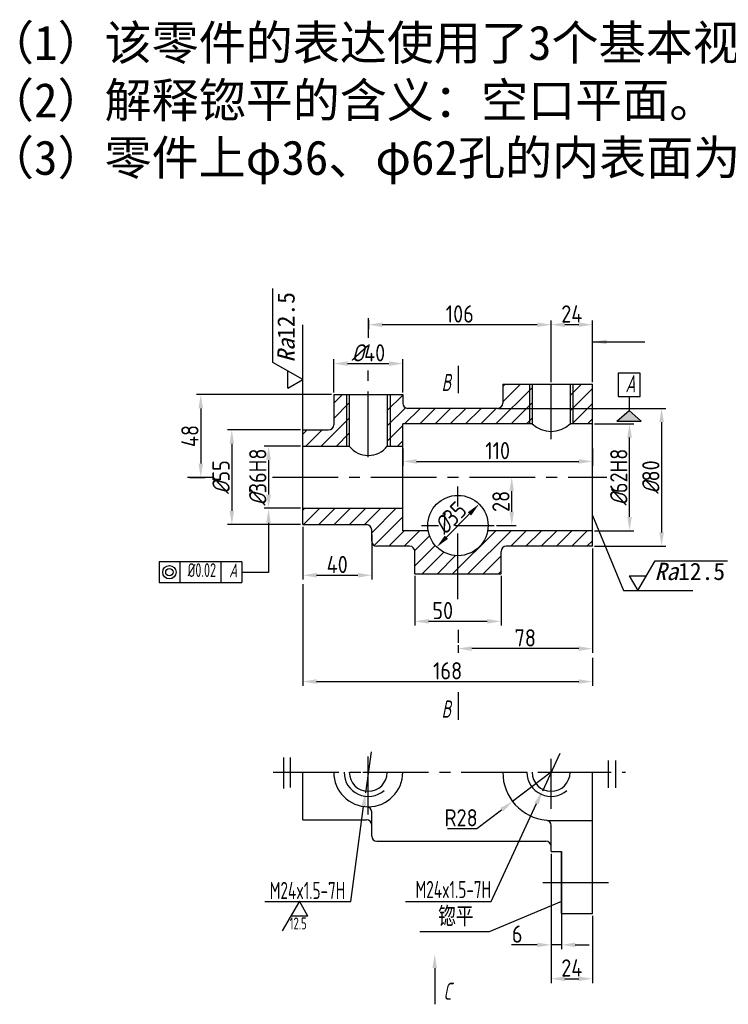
# Model space of a CAD drawing. Header units: millimetres. Extents: x 3862 to 4454, y 930 to 1241.
# Tile 1 of 3: x 3862 to 4067, y 955 to 1241. Entities that reach past the tile are written whole.
import ezdxf

# ---------------------------------------------------------------- set-up
doc = ezdxf.new("R2010")
doc.units = ezdxf.units.MM
doc.linetypes.add('CENTER2', pattern=[28.575, 19.05, -3.175, 3.175, -3.175])
for name, color, linetype in [('ST剖面线', 7, 'Continuous'), ('ST尺寸', 7, 'Continuous'), ('ST点画线', 7, 'CENTER2'), ('ST细实线', 7, 'Continuous')]:
    doc.layers.add(name, color=color, linetype=linetype)
doc.layers.add('ST粗实线', color=7, linetype='Continuous', lineweight=30)
doc.layers.add('实体层', color=7, linetype='Continuous', lineweight=30, plot=False)
doc.styles.add('HZDX', font='gbenor.shx', dxfattribs={"width": 0.75})
doc.styles.get("Standard").update_dxf_attribs({"font": 'gbenor.shx'})
doc.dimstyles.new('ISO-25', dxfattribs={"dimtxt": 5, "dimasz": 2, "dimexe": 1.25, "dimexo": 0.625, "dimtad": 1, "dimtoh": 1, "dimdsep": 46, "dimtxsty": 'Standard', "dimcen": 2.5, "dimadec": 0, "dimazin": 0, "dimtfac": 1, "dimtmove": 0, "dimatfit": 3, "dimfxl": 1, "dimarcsym": 0})
pattern_1 = [(45, (3859.1313, 925.4), (-2.20971, 2.20971), [])]

# ---------------------------------------------------------------- blocks, each defined once
blk = doc.blocks.new('*D3')
at = {"layer": 'Defpoints', "color": 0, "transparency": 16777216}
for p in [(4028.13, 1123.87), (4038.87, 1123.87), (4028.13, 1092.87)]:
    blk.add_point(p, dxfattribs=at)
at = {"layer": 'ST尺寸', "color": 0, "lineweight": -2, "transparency": 16777216}
for p, q in [((4028.75, 1123.87), (4040.12, 1123.87)), ((4038.87, 1096.87), (4038.87, 1119.87)), ((4028.75, 1092.87), (4040.12, 1092.87))]:
    blk.add_line(p, q, dxfattribs=at)
at = {"layer": 'ST尺寸', "color": 0, "transparency": 16777216}
for points in [[(4038.2, 1119.87), (4039.54, 1119.87), (4038.87, 1123.87)], [(4038.2, 1096.87), (4039.54, 1096.87), (4038.87, 1092.87)]]:
    blk.add_solid(points, dxfattribs=at)
at = {"layer": 'ST尺寸', "color": 0, "transparency": 16777216, "insert": (4035.75, 1108.37), "char_height": 5, "attachment_point": 5, "rotation": 90}
blk.add_mtext('{\\Fgbeitc|c0;%%C}62H8', dxfattribs=at)
blk = doc.blocks.new('*D4')
at = {"layer": 'Defpoints', "color": 0, "transparency": 16777216}
for p in [(4000.23, 1128.37), (4028.13, 1088.37), (4048.16, 1088.37)]:
    blk.add_point(p, dxfattribs=at)
at = {"layer": 'ST尺寸', "color": 0, "lineweight": -2, "transparency": 16777216}
for p, q in [((4000.86, 1128.37), (4049.41, 1128.37)), ((4048.16, 1124.37), (4048.16, 1092.37)), ((4028.75, 1088.37), (4049.41, 1088.37))]:
    blk.add_line(p, q, dxfattribs=at)
at = {"layer": 'ST尺寸', "color": 0, "transparency": 16777216}
for points in [[(4047.49, 1124.37), (4048.83, 1124.37), (4048.16, 1128.37)], [(4047.49, 1092.37), (4048.83, 1092.37), (4048.16, 1088.37)]]:
    blk.add_solid(points, dxfattribs=at)
at = {"layer": 'ST尺寸', "color": 0, "transparency": 16777216, "insert": (4045.04, 1108.37), "char_height": 5, "attachment_point": 5, "rotation": 90}
blk.add_mtext('{\\Fgbeitc|c0;%%C}80', dxfattribs=at)
blk = doc.blocks.new('*D5')
at = {"layer": 'Defpoints', "color": 0, "transparency": 16777216}
for p in [(3976.63, 1080.37), (4001.63, 1080.37), (4001.63, 1066.57)]:
    blk.add_point(p, dxfattribs=at)
at = {"layer": 'ST尺寸', "color": 0, "lineweight": -2, "transparency": 16777216}
for p, q in [((3976.63, 1079.75), (3976.63, 1065.32)), ((4001.63, 1079.75), (4001.63, 1065.32)), ((3980.63, 1066.57), (3997.63, 1066.57))]:
    blk.add_line(p, q, dxfattribs=at)
at = {"layer": 'ST尺寸', "color": 0, "transparency": 16777216}
for points in [[(3980.63, 1067.24), (3980.63, 1065.91), (3976.63, 1066.57)], [(3997.63, 1067.24), (3997.63, 1065.91), (4001.63, 1066.57)]]:
    blk.add_solid(points, dxfattribs=at)
at = {"layer": 'ST尺寸', "color": 0, "transparency": 16777216, "insert": (3984.72, 1069.7), "char_height": 5, "attachment_point": 5}
blk.add_mtext('50', dxfattribs=at)
blk = doc.blocks.new('*D6')
at = {"layer": 'Defpoints', "color": 0, "transparency": 16777216}
for p in [(4028.13, 1088.37), (3989.14, 1060.29), (3989.14, 1058.65)]:
    blk.add_point(p, dxfattribs=at)
at = {"layer": 'ST尺寸', "color": 0, "lineweight": -2, "transparency": 16777216}
for p, q in [((4028.13, 1087.75), (4028.13, 1057.4)), ((3989.14, 1059.66), (3989.14, 1057.4)), ((4024.13, 1058.65), (3993.14, 1058.65))]:
    blk.add_line(p, q, dxfattribs=at)
at = {"layer": 'ST尺寸', "color": 0, "transparency": 16777216}
for points in [[(3993.14, 1059.31), (3993.14, 1057.98), (3989.14, 1058.65)], [(4024.13, 1059.31), (4024.13, 1057.98), (4028.13, 1058.65)]]:
    blk.add_solid(points, dxfattribs=at)
at = {"layer": 'ST尺寸', "color": 0, "transparency": 16777216, "insert": (4008.64, 1061.77), "char_height": 5, "attachment_point": 5}
blk.add_mtext('78', dxfattribs=at)
blk = doc.blocks.new('*D7')
at = {"layer": 'Defpoints', "color": 0, "transparency": 16777216}
for p in [(3944.13, 1094.62), (3964.13, 1092.27), (3964.13, 1079.94)]:
    blk.add_point(p, dxfattribs=at)
at = {"layer": 'ST尺寸', "color": 0, "lineweight": -2, "transparency": 16777216}
for p, q in [((3944.13, 1094), (3944.13, 1078.69)), ((3964.13, 1091.64), (3964.13, 1078.69)), ((3948.13, 1079.94), (3960.13, 1079.94))]:
    blk.add_line(p, q, dxfattribs=at)
at = {"layer": 'ST尺寸', "color": 0, "transparency": 16777216}
for points in [[(3948.13, 1080.61), (3948.13, 1079.27), (3944.13, 1079.94)], [(3960.13, 1080.61), (3960.13, 1079.27), (3964.13, 1079.94)]]:
    blk.add_solid(points, dxfattribs=at)
at = {"layer": 'ST尺寸', "color": 0, "transparency": 16777216, "insert": (3954.13, 1083.06), "char_height": 5, "attachment_point": 5}
blk.add_mtext('40', dxfattribs=at)
blk = doc.blocks.new('*D8')
at = {"layer": 'Defpoints', "color": 0, "transparency": 16777216}
for p in [(3944.13, 1077.94), (4028.13, 1056.65), (4028.13, 1049.09)]:
    blk.add_point(p, dxfattribs=at)
at = {"layer": 'ST尺寸', "color": 0, "lineweight": -2, "transparency": 16777216}
for p, q in [((3944.13, 1077.31), (3944.13, 1047.84)), ((4028.13, 1056.02), (4028.13, 1047.84)), ((3948.13, 1049.09), (4024.13, 1049.09))]:
    blk.add_line(p, q, dxfattribs=at)
at = {"layer": 'ST尺寸', "color": 0, "transparency": 16777216}
for points in [[(3948.13, 1049.76), (3948.13, 1048.43), (3944.13, 1049.09)], [(4024.13, 1049.76), (4024.13, 1048.43), (4028.13, 1049.09)]]:
    blk.add_solid(points, dxfattribs=at)
at = {"layer": 'ST尺寸', "color": 0, "transparency": 16777216, "insert": (3986.13, 1052.22), "char_height": 5, "attachment_point": 5}
blk.add_mtext('168', dxfattribs=at)
blk = doc.blocks.new('*D9')
at = {"layer": 'Defpoints', "color": 0, "transparency": 16777216}
for p in [(3999.65, 1108.37), (4004.72, 1108.37), (3999.65, 1094.37)]:
    blk.add_point(p, dxfattribs=at)
at = {"layer": 'ST尺寸', "color": 0, "lineweight": -2, "transparency": 16777216}
for p, q in [((4000.28, 1108.37), (4005.97, 1108.37)), ((4004.72, 1098.37), (4004.72, 1104.37)), ((4000.28, 1094.37), (4005.97, 1094.37))]:
    blk.add_line(p, q, dxfattribs=at)
at = {"layer": 'ST尺寸', "color": 0, "transparency": 16777216}
for points in [[(4004.05, 1104.37), (4005.38, 1104.37), (4004.72, 1108.37)], [(4004.05, 1098.37), (4005.38, 1098.37), (4004.72, 1094.37)]]:
    blk.add_solid(points, dxfattribs=at)
at = {"layer": 'ST尺寸', "color": 0, "transparency": 16777216, "insert": (4001.59, 1101.37), "char_height": 5, "attachment_point": 5, "rotation": 90}
blk.add_mtext('28', dxfattribs=at)
blk = doc.blocks.new('*D10')
at = {"layer": 'Defpoints', "color": 0, "transparency": 16777216}
for p in [(3973.13, 1117.37), (4028.13, 1117.37), (4028.13, 1112.97)]:
    blk.add_point(p, dxfattribs=at)
at = {"layer": 'ST尺寸', "color": 0, "lineweight": -2, "transparency": 16777216}
for p, q in [((3973.13, 1116.75), (3973.13, 1111.72)), ((4028.13, 1116.75), (4028.13, 1111.72)), ((3977.13, 1112.97), (4024.13, 1112.97))]:
    blk.add_line(p, q, dxfattribs=at)
at = {"layer": 'ST尺寸', "color": 0, "transparency": 16777216}
for points in [[(3977.13, 1113.63), (3977.13, 1112.3), (3973.13, 1112.97)], [(4024.13, 1113.63), (4024.13, 1112.3), (4028.13, 1112.97)]]:
    blk.add_solid(points, dxfattribs=at)
at = {"layer": 'ST尺寸', "color": 0, "transparency": 16777216, "insert": (4000.63, 1116.09), "char_height": 5, "attachment_point": 5}
blk.add_mtext('110', dxfattribs=at)
blk = doc.blocks.new('*D11')
at = {"layer": 'Defpoints', "color": 0, "transparency": 16777216}
for p in [(3944.13, 1117.37), (3934.23, 1099.37), (3944.13, 1099.37)]:
    blk.add_point(p, dxfattribs=at)
at = {"layer": 'ST尺寸', "color": 0, "lineweight": -2, "transparency": 16777216}
for p, q in [((3943.5, 1117.37), (3932.98, 1117.37)), ((3934.23, 1113.37), (3934.23, 1103.37)), ((3943.5, 1099.37), (3932.98, 1099.37))]:
    blk.add_line(p, q, dxfattribs=at)
at = {"layer": 'ST尺寸', "color": 0, "transparency": 16777216}
for points in [[(3933.56, 1113.37), (3934.9, 1113.37), (3934.23, 1117.37)], [(3933.56, 1103.37), (3934.9, 1103.37), (3934.23, 1099.37)]]:
    blk.add_solid(points, dxfattribs=at)
at = {"layer": 'ST尺寸', "color": 0, "transparency": 16777216, "insert": (3931.1, 1108.37), "char_height": 5, "attachment_point": 5, "rotation": 90}
blk.add_mtext('{\\Fgbeitc|c0;%%C}36H8', dxfattribs=at)
blk = doc.blocks.new('*D12')
at = {"layer": 'Defpoints', "color": 0, "transparency": 16777216}
for p in [(3944.13, 1122.12), (3923.57, 1094.62), (3944.13, 1094.62)]:
    blk.add_point(p, dxfattribs=at)
at = {"layer": 'ST尺寸', "color": 0, "lineweight": -2, "transparency": 16777216}
for p, q in [((3943.5, 1122.12), (3922.32, 1122.12)), ((3923.57, 1118.12), (3923.57, 1098.62)), ((3943.5, 1094.62), (3922.32, 1094.62))]:
    blk.add_line(p, q, dxfattribs=at)
at = {"layer": 'ST尺寸', "color": 0, "transparency": 16777216}
for points in [[(3922.91, 1118.12), (3924.24, 1118.12), (3923.57, 1122.12)], [(3922.91, 1098.62), (3924.24, 1098.62), (3923.57, 1094.62)]]:
    blk.add_solid(points, dxfattribs=at)
at = {"layer": 'ST尺寸', "color": 0, "transparency": 16777216, "insert": (3920.45, 1108.37), "char_height": 5, "attachment_point": 5, "rotation": 90}
blk.add_mtext('{\\Fgbeitc|c0;%%C}55', dxfattribs=at)
blk = doc.blocks.new('*D13')
at = {"layer": 'Defpoints', "color": 0, "transparency": 16777216}
for p in [(3953.13, 1132.37), (3910.73, 1108.33), (3914.56, 1108.33)]:
    blk.add_point(p, dxfattribs=at)
at = {"layer": 'ST尺寸', "color": 0, "lineweight": -2, "transparency": 16777216}
for p, q in [((3952.5, 1132.37), (3913.31, 1132.37)), ((3914.56, 1128.37), (3914.56, 1112.33)), ((3911.36, 1108.33), (3915.81, 1108.33))]:
    blk.add_line(p, q, dxfattribs=at)
at = {"layer": 'ST尺寸', "color": 0, "transparency": 16777216}
for points in [[(3913.89, 1128.37), (3915.22, 1128.37), (3914.56, 1132.37)], [(3913.89, 1112.33), (3915.22, 1112.33), (3914.56, 1108.33)]]:
    blk.add_solid(points, dxfattribs=at)
at = {"layer": 'ST尺寸', "color": 0, "transparency": 16777216, "insert": (3911.43, 1120.35), "char_height": 5, "attachment_point": 5, "rotation": 90}
blk.add_mtext('48', dxfattribs=at)
blk = doc.blocks.new('*D14')
at = {"layer": 'Defpoints', "color": 0, "transparency": 16777216}
for p in [(3973.13, 1141.36), (3953.13, 1132.37), (3973.13, 1132.37)]:
    blk.add_point(p, dxfattribs=at)
at = {"layer": 'ST剖面线', "color": 0, "lineweight": -2, "transparency": 16777216}
for p, q in [((3953.13, 1133), (3953.13, 1142.61)), ((3957.13, 1141.36), (3969.13, 1141.36)), ((3973.13, 1133), (3973.13, 1142.61))]:
    blk.add_line(p, q, dxfattribs=at)
at = {"layer": 'ST剖面线', "color": 0, "transparency": 16777216}
for points in [[(3957.13, 1142.02), (3957.13, 1140.69), (3953.13, 1141.36)], [(3969.13, 1142.02), (3969.13, 1140.69), (3973.13, 1141.36)]]:
    blk.add_solid(points, dxfattribs=at)
at = {"layer": 'ST剖面线', "color": 0, "transparency": 16777216, "insert": (3963.13, 1144.48), "char_height": 5, "attachment_point": 5}
blk.add_mtext('{\\Fgbeitc|c0;%%C}40', dxfattribs=at)
blk = doc.blocks.new('*D15')
at = {"layer": 'Defpoints', "color": 0, "transparency": 16777216}
for p in [(4016.13, 1152.64), (4016.13, 1135.37), (4028.13, 1135.37)]:
    blk.add_point(p, dxfattribs=at)
at = {"layer": 'ST尺寸', "color": 0, "lineweight": -2, "transparency": 16777216}
for p, q in [((4016.13, 1136), (4016.13, 1153.89)), ((4024.13, 1152.64), (4020.13, 1152.64)), ((4028.13, 1136), (4028.13, 1153.89))]:
    blk.add_line(p, q, dxfattribs=at)
at = {"layer": 'ST尺寸', "color": 0, "transparency": 16777216}
for points in [[(4020.13, 1153.3), (4020.13, 1151.97), (4016.13, 1152.64)], [(4024.13, 1153.3), (4024.13, 1151.97), (4028.13, 1152.64)]]:
    blk.add_solid(points, dxfattribs=at)
at = {"layer": 'ST尺寸', "color": 0, "transparency": 16777216, "insert": (4022.13, 1155.76), "char_height": 5, "attachment_point": 5}
blk.add_mtext('24', dxfattribs=at)
blk = doc.blocks.new('*D16')
at = {"layer": 'Defpoints', "color": 0, "transparency": 16777216}
for p in [(3963.2, 1154.55), (3963.2, 1152.64), (4016.13, 1152.64)]:
    blk.add_point(p, dxfattribs=at)
at = {"layer": 'ST尺寸', "color": 0, "lineweight": -2, "transparency": 16777216}
for p, q in [((3963.2, 1153.92), (3963.2, 1151.39)), ((4012.13, 1152.64), (3967.2, 1152.64)), ((4016.13, 1153.26), (4016.13, 1153.89))]:
    blk.add_line(p, q, dxfattribs=at)
at = {"layer": 'ST尺寸', "color": 0, "transparency": 16777216}
for points in [[(3967.2, 1153.3), (3967.2, 1151.97), (3963.2, 1152.64)], [(4012.13, 1153.3), (4012.13, 1151.97), (4016.13, 1152.64)]]:
    blk.add_solid(points, dxfattribs=at)
at = {"layer": 'ST尺寸', "color": 0, "transparency": 16777216, "insert": (3989.66, 1155.76), "char_height": 5, "attachment_point": 5}
blk.add_mtext('106', dxfattribs=at)
blk = doc.blocks.new('*D17')
at = {"layer": 'Defpoints', "color": 0, "transparency": 16777216}
for p in [(3995.27, 1100.6), (3982.98, 1088.14)]:
    blk.add_point(p, dxfattribs=at)
at = {"layer": 'ST尺寸', "color": 0, "lineweight": -2, "transparency": 16777216}
blk.add_line((3985.79, 1090.99), (3992.46, 1097.75), dxfattribs=at)
at = {"layer": 'ST尺寸', "color": 0, "transparency": 16777216}
for points in [[(3991.99, 1098.22), (3992.94, 1097.28), (3995.27, 1100.6)], [(3985.31, 1091.46), (3986.26, 1090.52), (3982.98, 1088.14)]]:
    blk.add_solid(points, dxfattribs=at)
at = {"layer": 'ST尺寸', "color": 0, "transparency": 16777216, "insert": (3986.9, 1096.57), "char_height": 5, "attachment_point": 5, "rotation": 45.3827}
blk.add_mtext('{\\Fgbeitc|c0;%%C}35', dxfattribs=at)
blk = doc.blocks.new('*D22')
at = {"layer": 'Defpoints', "color": 0, "transparency": 16777216}
for p in [(4016.13, 1022.77), (4004.97, 1014.31)]:
    blk.add_point(p, dxfattribs=at)
at = {"layer": 'ST尺寸', "color": 0, "lineweight": -2, "transparency": 16777216}
for p, q in [((4016.13, 1022.77), (4004.97, 1014.31)), ((3994.61, 1006.45), (4001.78, 1011.89)), ((3986.07, 1006.45), (3994.61, 1006.45))]:
    blk.add_line(p, q, dxfattribs=at)
at = {"layer": 'ST尺寸', "color": 0, "transparency": 16777216}
blk.add_solid([(4001.38, 1012.42), (4002.19, 1011.36), (4004.97, 1014.31)], dxfattribs=at)
at = {"layer": 'ST尺寸', "color": 0, "transparency": 16777216, "insert": (3990.03, 1009.57), "char_height": 5, "attachment_point": 5}
blk.add_mtext('R28', dxfattribs=at)
blk = doc.blocks.new('*D23')
at = {"layer": 'Defpoints', "color": 0, "transparency": 16777216}
for p in [(4016.13, 999.77), (4028.13, 981.77), (4028.13, 962.87)]:
    blk.add_point(p, dxfattribs=at)
at = {"layer": 'ST尺寸', "color": 0, "lineweight": -2, "transparency": 16777216}
for p, q in [((4016.13, 999.14), (4016.13, 961.62)), ((4028.13, 981.14), (4028.13, 961.62)), ((4020.13, 962.87), (4024.13, 962.87))]:
    blk.add_line(p, q, dxfattribs=at)
at = {"layer": 'ST尺寸', "color": 0, "transparency": 16777216}
for points in [[(4020.13, 963.53), (4020.13, 962.2), (4016.13, 962.87)], [(4024.13, 963.53), (4024.13, 962.2), (4028.13, 962.87)]]:
    blk.add_solid(points, dxfattribs=at)
at = {"layer": 'ST尺寸', "color": 0, "transparency": 16777216, "insert": (4022.13, 965.99), "char_height": 5, "attachment_point": 5}
blk.add_mtext('24', dxfattribs=at)
blk = doc.blocks.new('*D24')
at = {"layer": 'Defpoints', "color": 0, "transparency": 16777216}
for p in [(4016.13, 999.77), (4019.13, 999.77), (4019.13, 972.69)]:
    blk.add_point(p, dxfattribs=at)
at = {"layer": 'ST尺寸', "color": 0, "lineweight": -2, "transparency": 16777216}
for p, q in [((4016.13, 999.14), (4016.13, 971.44)), ((4019.13, 999.14), (4019.13, 971.44)), ((4012.13, 972.69), (4004.63, 972.69)), ((4019.13, 972.69), (4016.13, 972.69)), ((4023.13, 972.69), (4027.13, 972.69))]:
    blk.add_line(p, q, dxfattribs=at)
at = {"layer": 'ST尺寸', "color": 0, "transparency": 16777216}
for points in [[(4012.13, 973.36), (4012.13, 972.03), (4016.13, 972.69)], [(4023.13, 973.36), (4023.13, 972.03), (4019.13, 972.69)]]:
    blk.add_solid(points, dxfattribs=at)
at = {"layer": 'ST尺寸', "color": 0, "transparency": 16777216, "insert": (4006.31, 975.82), "char_height": 5, "attachment_point": 5}
blk.add_mtext('6', dxfattribs=at)

msp = doc.modelspace()

# ---------------------------------------------------------------- hatches: boundary and pattern name
at = {"layer": 'ST剖面线'}
h = msp.add_hatch(dxfattribs=at)
h.set_pattern_fill('ANSI31', color=256, scale=25, style=0)
h.set_pattern_definition(pattern_1)
h.paths.add_polyline_path([(4028.1258, 1135.3713), (4021.6258, 1135.3713), (4021.6258, 1123.8713), (4028.1258, 1123.8713)])
h.paths.add_polyline_path([(4010.6258, 1135.3713), (4002.1258, 1135.3713), (4002.1258, 1129.8713, -0.41421356), (4000.6258, 1128.3713), (3974.6258, 1128.3713, -0.41421356), (3973.1258, 1129.8713), (3973.1258, 1132.3713), (3968.6258, 1132.3713), (3968.6258, 1117.3713), (3973.1258, 1117.3713), (3973.1258, 1123.8713), (4010.6258, 1123.8713)])
h = msp.add_hatch(dxfattribs=at)
h.set_pattern_fill('ANSI31', color=256, scale=25, style=0)
h.set_pattern_definition(pattern_1)
h.paths.add_polyline_path([(3957.6258, 1132.3713), (3953.1258, 1132.3713), (3953.1258, 1123.6213, -0.41421356), (3951.6258, 1122.1213), (3944.1258, 1122.1213), (3944.1258, 1117.3713), (3957.6258, 1117.3713)])
h = msp.add_hatch(dxfattribs=at)
h.set_pattern_fill('ANSI31', color=256, scale=25, style=0)
h.set_pattern_definition(pattern_1)
h.paths.add_polyline_path([(3975.1258, 1088.3713, -0.41421356), (3976.6258, 1086.8713), (3976.6258, 1080.3713), (3989.1258, 1080.3713), (3989.1258, 1085.6213, -0.36460835), (3980.5053, 1092.8713), (3973.1258, 1092.8713), (3973.1258, 1099.3713), (3944.1258, 1099.3713), (3944.1258, 1094.6213), (3962.6258, 1094.6213, -0.41421356), (3964.1258, 1093.1213), (3964.1258, 1089.8713, 0.41421356), (3965.6258, 1088.3713)])
h.paths.add_polyline_path([(4028.1258, 1088.3713), (4028.1258, 1092.8713), (3997.7462, 1092.8713, -0.36460835), (3989.1258, 1085.6213), (3989.1258, 1080.3713), (4001.6258, 1080.3713), (4001.6258, 1086.8713, -0.41421356), (4003.1258, 1088.3713)])
at = {"layer": '实体层'}
h = msp.add_hatch(color=256, dxfattribs=at)
h.dxf.hatch_style = 1
h.paths.add_polyline_path([(4038.7524, 1127.7383), (4035.1488, 1124.6748), (4042.2499, 1124.6748)])

# ---------------------------------------------------------------- linework, layer by layer
at = {"color": 5, "lineweight": -3}
for p, q in [((3935.4655, 1141.7012), (3935.4655, 1163.1433)), ((3944.1258, 1122.1213), (3944.1258, 1152.6359)), ((3944.1258, 1136.7012), (3935.4655, 1141.7012)), ((3939.7956, 1134.2012), (3939.7956, 1139.2012)), ((3939.7956, 1134.2012), (3944.1258, 1136.7012)), ((4028.1258, 1097.2864), (4037.1525, 1075.4689)), ((4041.2752, 1075.4689), (4046.2752, 1084.1291)), ((4046.2752, 1084.1291), (4067.2734, 1084.1291)), ((4038.7752, 1079.799), (4043.7752, 1079.799)), ((4038.7752, 1079.799), (4041.2752, 1075.4689)), ((4037.1525, 1075.4689), (4057.2168, 1075.4689))]:
    msp.add_line(p, q, dxfattribs=at)
for p, q in [((3920.467, 1083.8172), (3902.467, 1083.8172)), ((3902.467, 1083.8172), (3902.467, 1077.8172)), ((3908.467, 1083.8172), (3908.467, 1077.8172)), ((3926.467, 1083.8172), (3920.467, 1083.8172)), ((3920.467, 1077.8172), (3920.467, 1083.8172)), ((3926.467, 1083.8172), (3926.467, 1077.8172)), ((3902.467, 1077.8172), (3920.467, 1077.8172)), ((3920.467, 1077.8172), (3926.467, 1077.8172))]:
    msp.add_line(p, q)
at = {"color": 7, "linetype": 'ByBlock'}
for p, q in [((3963.9289, 1028.7136), (3962.3226, 1016.8216)), ((4018.6452, 1028.213), (4013.6063, 1017.3222)), ((3958.0582, 985.2503), (3961.7872, 1012.8576)), ((3998.7672, 985.2503), (4011.9266, 1013.692)), ((3933.1832, 985.2503), (3958.0582, 985.2503)), ((3973.8922, 985.2503), (3998.7672, 985.2503))]:
    msp.add_line(p, q, dxfattribs=at)
for points in [[(4011.3216, 1013.9719), (4012.5317, 1013.412), (4013.6063, 1017.3222)], [(3961.1265, 1012.9468), (3962.4479, 1012.7684), (3962.3226, 1016.8216)]]:
    msp.add_solid(points, dxfattribs=at)
at = {"layer": 'Defpoints', "color": 0, "linetype": 'ByBlock'}
for p in [(3963.9289, 1028.7136), (4018.6452, 1028.213), (4013.6063, 1017.3222), (3962.3226, 1016.8216)]:
    msp.add_point(p, dxfattribs=at)
at = {"layer": 'ST剖面线'}
for p, q in [((3963.2026, 1148.8147), (3963.2026, 1154.547)), ((3918.109, 1108.3276), (3910.7322, 1108.3276)), ((3989.1449, 1064.1069), (3989.1449, 1060.2854)), ((3938.5632, 1027.0129), (3938.5632, 1018.0571)), ((3940.4757, 1027.0129), (3940.4757, 1018.3346)), ((4032.6458, 1026.1954), (4032.6458, 1018.2794)), ((4034.8316, 1026.1954), (4034.8316, 1018.2794))]:
    msp.add_line(p, q, dxfattribs=at)
at = {"layer": 'ST尺寸'}
for p, q in [((4038.7524, 1131.7675), (4038.7524, 1127.7383)), ((4019.1258, 999.7676), (4019.1258, 981.7676)), ((3943.1461, 985.3867), (3938.1461, 976.7264)), ((3945.6461, 981.0566), (3943.1461, 985.3867)), ((3945.6461, 981.0566), (3940.6461, 981.0566))]:
    msp.add_line(p, q, dxfattribs=at)
at = {"layer": 'ST尺寸', "color": 7}
for points in [[(3934.2003, 1095.1785), (3934.2003, 1080.783), (3926.776, 1080.783)], [(3982.3892, 965.9621), (3982.3892, 955.4429)]]:
    msp.add_lwpolyline(points, dxfattribs=at)
at = {"layer": 'ST尺寸'}
for radius in [1.9389, 1.0663]:
    msp.add_circle((3905.467, 1080.8172), radius, dxfattribs=at)
at = {"layer": 'ST尺寸', "color": 7}
for points in [[(3933.5336, 1095.1785), (3934.2003, 1099.1785), (3934.8669, 1095.1785)], [(3981.7225, 965.9621), (3982.3892, 969.9621), (3983.0559, 965.9621)]]:
    msp.add_solid(points, dxfattribs=at)
at = {"layer": 'ST点画线'}
for p, q in [((3963.1258, 1114.1697), (3963.1258, 1139.398)), ((4016.1258, 1119.4017), (4016.1258, 1135.3713)), ((3935.3215, 1108.3713), (4032.2966, 1108.3713)), ((3989.1258, 1099.9293), (3989.1258, 1105.6964)), ((3978.5655, 1094.3713), (3983.4507, 1094.3713)), ((3988.319, 1094.3713), (3999.6546, 1094.3713)), ((3989.1258, 1072.972), (3989.1258, 1095.0668)), ((3963.1258, 1010.4754), (3963.1258, 1027.3486)), ((4016.1258, 1012.1509), (4016.1258, 1026.6341)), ((3935.5331, 1022.7676), (3961.5289, 1022.7676)), ((3961.5289, 1022.7676), (4014.4955, 1022.7676)), ((4014.4955, 1022.7676), (4037.6746, 1022.7676)), ((4013.6939, 990.7676), (4033.2879, 990.7676))]:
    msp.add_line(p, q, dxfattribs=at)
at = {"layer": 'ST粗实线'}
for p, q in [((3989.1553, 1140.7528), (3989.1553, 1132.7418)), ((4002.1258, 1135.3713), (4028.1258, 1135.3713)), ((4002.1258, 1135.3713), (4002.1258, 1129.8713)), ((4010.6258, 1135.3713), (4010.6258, 1123.8713)), ((4021.6258, 1135.3713), (4021.6258, 1123.8713)), ((4028.1258, 1088.3713), (4028.1258, 1135.3713)), ((3953.1258, 1132.3713), (3973.1258, 1132.3713)), ((3953.1258, 1132.3713), (3953.1258, 1123.6213)), ((3957.6258, 1132.3713), (3957.6258, 1117.3713)), ((3968.6258, 1132.3713), (3968.6258, 1117.3713)), ((3973.1258, 1132.3713), (3973.1258, 1129.8713)), ((4000.6258, 1128.3713), (3974.6258, 1128.3713)), ((3973.1258, 1092.8713), (3973.1258, 1123.8713)), ((4010.6258, 1123.8713), (3973.1258, 1123.8713)), ((4028.1258, 1123.8713), (4021.6258, 1123.8713)), ((4035.1488, 1124.6748), (4042.2499, 1124.6748)), ((3944.1258, 1094.6213), (3944.1258, 1122.1213)), ((3944.1258, 1122.1213), (3951.6258, 1122.1213)), ((3944.1258, 1117.3713), (3957.6258, 1117.3713)), ((3968.6258, 1117.3713), (3973.1258, 1117.3713)), ((3944.1258, 1099.3713), (3973.1258, 1099.3713)), ((3944.1258, 1094.6213), (3962.6258, 1094.6213)), ((3964.1258, 1089.8713), (3964.1258, 1093.1213)), ((3980.5053, 1092.8713), (3973.1258, 1092.8713)), ((4028.1258, 1092.8713), (3997.7462, 1092.8713)), ((3975.1258, 1088.3713), (3965.6258, 1088.3713)), ((3976.6258, 1080.3713), (3976.6258, 1086.8713)), ((4001.6258, 1080.3713), (4001.6258, 1086.8713)), ((4028.1258, 1088.3713), (4003.1258, 1088.3713)), ((3976.6258, 1080.3713), (4001.6258, 1080.3713)), ((3989.1553, 1045.9851), (3989.1553, 1037.9741)), ((3944.1258, 1009.0176), (3944.1258, 1022.7676)), ((4028.1258, 981.7676), (4028.1258, 1022.7676)), ((3944.1258, 1009.0176), (3962.6258, 1009.0176)), ((3964.1258, 1004.2676), (3964.1258, 1011.2785)), ((4015.0872, 1008.7676), (4028.1258, 1008.7676)), ((4016.1258, 999.7676), (4016.1258, 1007.3404)), ((3965.6258, 1002.7676), (4014.6258, 1002.7676)), ((4016.1258, 999.7676), (4019.1258, 999.7676)), ((4019.1258, 981.7676), (4019.1258, 999.7676)), ((4019.1258, 981.7676), (4028.1258, 981.7676))]:
    msp.add_line(p, q, dxfattribs=at)
msp.add_circle((3989.1258, 1094.3713), 8.75, dxfattribs=at)
for centre, radius, start, end in [((3974.6258, 1129.8713), 1.5, 180, 270), ((4000.6258, 1129.8713), 1.5, 270, 0), ((3951.6258, 1123.6213), 1.5, 270, 0), ((4016.1258, 1129.7085), 8.0201, 226.703271, 313.296729), ((3963.1258, 1121.6756), 6.984, 218.046511, 321.953489), ((3962.6258, 1093.1213), 1.5, 0, 90), ((3965.6258, 1089.8713), 1.5, 180, 270), ((3975.1258, 1086.8713), 1.5, 0, 90), ((4003.1258, 1086.8713), 1.5, 90, 180), ((3963.1258, 1022.7676), 10, 180, 0), ((3963.1258, 1022.7676), 5.5, 180, 0), ((4016.1258, 1022.7676), 14, 180, 264.446556), ((4016.1258, 1022.7676), 5.5, 180, 0), ((3962.6258, 1011.2785), 1.5, 0, 87.508094), ((3962.6258, 1007.5176), 1.5, 0, 90), ((4014.6258, 1007.3404), 1.5, 0, 84.446556), ((3965.6258, 1004.2676), 1.5, 180, 270), ((4014.6258, 1001.2676), 1.5, 0, 90)]:
    msp.add_arc(centre, radius, start, end, dxfattribs=at)
at = {"layer": 'ST细实线'}
for p, q in [((4009.867, 1135.3713), (4009.867, 1123.8713)), ((4022.3845, 1135.3713), (4022.3845, 1123.8713)), ((3956.8153, 1132.3713), (3956.8153, 1117.3713)), ((3969.4363, 1132.3713), (3969.4363, 1117.3713)), ((4019.1258, 985.2932), (3998.1547, 976.4439)), ((3998.1547, 976.4439), (3978.0713, 976.4439))]:
    msp.add_line(p, q, dxfattribs=at)
msp.add_lwpolyline([(4035.5301, 1131.7675), (4041.9746, 1131.7675), (4041.9746, 1138.5689), (4035.5301, 1138.5689)], close=True, dxfattribs=at)
for centre in [(3963.1258, 1022.7676), (4016.1258, 1022.7676)]:
    msp.add_arc(centre, 7, 180, 311.195941, dxfattribs=at)
at = {"layer": '实体层'}
for p, q in [((4035.1488, 1124.6748), (4038.7524, 1127.7383)), ((4038.7524, 1127.7383), (4042.2499, 1124.6748))]:
    msp.add_line(p, q, dxfattribs=at)

# ---------------------------------------------------------------- texts
at = {"style": 'HZDX', "width": 0.75}
msp.add_text('%%C0.02', height=4, dxfattribs=at).set_placement((3910.7901, 1079.434))
at = {"color": 5, "lineweight": -3, "insert": (3936.7771, 1141.6927), "char_height": 5, "attachment_point": 1, "rotation": 90, "style": 'HZDX'}
msp.add_mtext_dynamic_manual_height_columns('{\\fFangSong_GB2312|b0|i1|c134|p49;\\W1;Ra\\fFangSong_GB2312|b0|i0|c134|p49;12.5}', width=15.123533, gutter_width=17.5, heights=[0], dxfattribs=at)
at = {"color": 7, "linetype": 'ByBlock', "insert": (4075.5866, 1124.9537), "char_height": 5, "attachment_point": 5, "style": 'HZDX'}
msp.add_mtext('\\A1;2x∅15', dxfattribs=at)
at = {"color": 5, "lineweight": -3, "insert": (4046.152, 1083.5627), "char_height": 5, "attachment_point": 1, "style": 'HZDX'}
msp.add_mtext_dynamic_manual_height_columns('{\\fFangSong_GB2312|b0|i1|c134|p49;\\W1;Ra\\fFangSong_GB2312|b0|i0|c134|p49;12.5}', width=15.123533, gutter_width=17.5, heights=[0], dxfattribs=at)
at = {"layer": 'ST尺寸', "style": 'HZDX', "width": 0.75}
msp.add_text('12.5', height=3.5, dxfattribs=at).set_placement((3940.345, 977.1595))
at = {"layer": 'ST尺寸', "attachment_point": 1, "style": 'HZDX'}
for s, insert, char_height, width in [('{\\Fgbeitc|c134;B}', (3984.4038, 1138.3791), 5, 5.6), ('{\\Fgbeitc|c0;A}', (4037.6835, 1138.032), 5, 3.7), ('{\\Fgbeitc|c0;A}', (3922.8292, 1083.3613), 4, 3.7), ('{\\Fgbeitc|c0;B}', (3984.4038, 1043.6115), 5, 5.6), ('{\\Fgbeitc|c0;C}', (3984.93, 961.7386), 5, 5.9)]:
    msp.add_mtext(s, dxfattribs=dict(at, insert=insert, char_height=char_height, width=width))
at = {"layer": 'ST尺寸', "color": 7, "linetype": 'ByBlock', "char_height": 5, "attachment_point": 5, "style": 'HZDX'}
for insert in [(3945.5081, 988.4755), (3987.7737, 988.7562)]:
    msp.add_mtext('\\A1;{\\Fgbenor|c134;M24x1.5-7H}', dxfattribs=dict(at, insert=insert))
at = {"layer": '实体层', "attachment_point": 1, "style": 'HZDX'}
for s, width, insert, char_height in [('\\pxqj;{\\fFangSong_GB2312|b0|i0|c134|p49;\\W1;（1）该零件的表达使用了\\C5;3\\C256;个基本视图，主视图采用的是\\C5;全剖\\C256;表达方法。\\P（2）解释锪平的含义：\\C5;空口平面\\C256;。\\P（3）零件上φ36、φ62孔的内表面为机加工面，在零件图上标注表面粗糙度。}', 517.424379, (3852.6024, 1239.4663), 10), ('{\\fSimSun|b0|i0|c134|p2;锪平}', 21.413466, (3983.3914, 983.6041), 5)]:
    msp.add_mtext_dynamic_manual_height_columns(s, width=width, gutter_width=17.5, heights=[0], dxfattribs=dict(at, insert=insert, char_height=char_height))

# ---------------------------------------------------------------- dimensions: what is measured, and where the dimension line sits
at = {"layer": 'ST剖面线'}
dim = msp.add_linear_dim(base=(3973.1258, 1141.3566), p1=(3953.1258, 1132.3713), p2=(3973.1258, 1132.3713), text='{\\Fgbeitc|c0;%%C}<>', dimstyle='ISO-25', override={"dimscale": 1, "dimasz": 4, "dimtoh": 0, "dimlfac": 2, "dimzin": 12, "dimcen": -2, "dimtdec": 3, "dimtzin": 12}, dxfattribs=at)
dim.commit()
dim.dimension.update_dxf_attribs({"geometry": '*D14', "text_midpoint": (3963.1258, 1144.4816)})
at = {"layer": 'ST尺寸'}
for base, p1, p2, text, picture, middle in [((3963.2026, 1152.6363), (4016.1258, 1152.6363), (3963.2026, 1154.547), '106', '*D16', (3989.6642, 1155.7613)), ((3989.1449, 1058.6476), (4028.1258, 1088.3713), (3989.1449, 1060.2854), '78', '*D6', (4008.6353, 1061.7726))]:
    dim = msp.add_linear_dim(base=base, p1=p1, p2=p2, text=text, dimstyle='ISO-25', override={"dimscale": 1, "dimasz": 4, "dimtoh": 0, "dimlfac": 2, "dimzin": 12, "dimcen": -2, "dimtdec": 3, "dimtzin": 12}, dxfattribs=at)
    dim.commit()
    dim.dimension.update_dxf_attribs({"geometry": picture, "text_midpoint": middle})
for base, p1, p2, override, picture, middle in [((4016.1258, 1152.6363), (4028.1258, 1135.3713), (4016.1258, 1135.3713), {"dimscale": 1, "dimasz": 4, "dimtoh": 0, "dimlfac": 2, "dimzin": 12, "dimcen": -2, "dimtdec": 3, "dimtzin": 12}, '*D15', (4022.1258, 1152.6363)), ((4001.6258, 1066.5734), (3976.6258, 1080.3713), (4001.6258, 1080.3713), {"dimscale": 1, "dimasz": 4, "dimtoh": 0, "dimlfac": 2, "dimzin": 12, "dimcen": -2, "dimtdec": 3, "dimtzin": 12}, '*D5', (3984.7208, 1066.5734)), ((4019.1258, 972.6939), (4016.1258, 999.7676), (4019.1258, 999.7676), {"dimscale": 1, "dimasz": 4, "dimlfac": 2, "dimzin": 12, "dimcen": -2, "dimtp": 0.05, "dimtm": 0.05, "dimtdec": 3, "dimtzin": 8}, '*D24', (4006.3133, 972.6939)), ((4028.1258, 962.867), (4016.1258, 999.7676), (4028.1258, 981.7676), {"dimscale": 1, "dimasz": 4, "dimlfac": 2, "dimzin": 12, "dimcen": -2, "dimtp": 0.05, "dimtm": 0.05, "dimtdec": 3, "dimtzin": 8}, '*D23', (4022.1258, 962.867))]:
    dim = msp.add_linear_dim(base=base, p1=p1, p2=p2, dimstyle='ISO-25', override=override, dxfattribs=at)
    dim.commit()
    dim.dimension.update_dxf_attribs({"geometry": picture, "text_midpoint": middle, "dimtype": 160})
for base, p1, p2, text, picture, middle in [((3914.5572, 1108.3276), (3953.1258, 1132.3713), (3910.7322, 1108.3276), '48', '*D13', (3911.4322, 1120.3495)), ((4048.1606, 1088.3713), (4000.231, 1128.3713), (4028.1258, 1088.3713), '{\\Fgbeitc|c0;%%C}<>', '*D4', (4045.0356, 1108.3713)), ((4038.8713, 1123.8713), (4028.1258, 1092.8713), (4028.1258, 1123.8713), '{\\Fgbeitc|c0;%%C}<>H8', '*D3', (4035.7463, 1108.3713)), ((3923.5733, 1094.6213), (3944.1258, 1122.1213), (3944.1258, 1094.6213), '{\\Fgbeitc|c0;%%C}<>', '*D12', (3920.4483, 1108.3713)), ((3934.2287, 1099.3713), (3944.1258, 1117.3713), (3944.1258, 1099.3713), '{\\Fgbeitc|c0;%%C}<>H8', '*D11', (3931.1037, 1108.3713))]:
    dim = msp.add_linear_dim(base=base, p1=p1, p2=p2, angle=90, text=text, dimstyle='ISO-25', override={"dimscale": 1, "dimasz": 4, "dimtoh": 0, "dimlfac": 2, "dimzin": 12, "dimcen": -2, "dimtdec": 3, "dimtzin": 12}, dxfattribs=at)
    dim.commit()
    dim.dimension.update_dxf_attribs({"geometry": picture, "text_midpoint": middle})
for base, p1, p2, picture, middle in [((4028.1258, 1112.968), (3973.1258, 1117.3713), (4028.1258, 1117.3713), '*D10', (4000.6258, 1116.093)), ((3964.1258, 1079.939), (3944.1258, 1094.6213), (3964.1258, 1092.2661), '*D7', (3954.1258, 1083.064)), ((4028.1258, 1049.0937), (3944.1258, 1077.939), (4028.1258, 1056.6476), '*D8', (3986.1258, 1052.2187))]:
    dim = msp.add_linear_dim(base=base, p1=p1, p2=p2, dimstyle='ISO-25', override={"dimscale": 1, "dimasz": 4, "dimtoh": 0, "dimlfac": 2, "dimzin": 12, "dimcen": -2, "dimtdec": 3, "dimtzin": 12}, dxfattribs=at)
    dim.commit()
    dim.dimension.update_dxf_attribs({"geometry": picture, "text_midpoint": middle})
dim = msp.add_linear_dim(base=(4004.7181, 1108.3713), p1=(3999.6546, 1094.3713), p2=(3999.6546, 1108.3713), angle=90, dimstyle='ISO-25', override={"dimscale": 1, "dimasz": 4, "dimtoh": 0, "dimlfac": 2, "dimzin": 12, "dimcen": -2, "dimtdec": 3, "dimtzin": 12}, dxfattribs=at)
dim.commit()
dim.dimension.update_dxf_attribs({"geometry": '*D9', "text_midpoint": (4004.7181, 1101.3713), "dimtype": 160})
dim = msp.add_diameter_dim_2p(p1=(3982.98, 1088.143), p2=(3995.2715, 1100.5997), text='{\\Fgbeitc|c0;%%C}35', dimstyle='ISO-25', override={"dimscale": 1, "dimasz": 4, "dimtoh": 0, "dimlfac": 2, "dimzin": 12, "dimcen": -2, "dimtdec": 3, "dimatfit": 0, "dimtzin": 12}, dxfattribs=at)
dim.commit()
dim.dimension.update_dxf_attribs({"geometry": '*D17', "text_midpoint": (3986.9013, 1096.5662)})
dim = msp.add_radius_dim(center=(4016.1258, 1022.7676), mpoint=(4004.9718, 1014.3066), dimstyle='ISO-25', override={"dimscale": 1, "dimasz": 4, "dimlfac": 2, "dimzin": 12, "dimcen": -2, "dimtp": 0.05, "dimtm": 0.05, "dimtdec": 3, "dimtzin": 8}, dxfattribs=at)
dim.commit()
dim.dimension.update_dxf_attribs({"geometry": '*D22', "text_midpoint": (3990.0312, 1009.5749)})

# ---------------------------------------------------------------- leaders
at = {"layer": 'ST尺寸', "color": 7}
msp.add_leader([(4028.1877, 1147.6427), (4043.3333, 1147.6427)], dimstyle='ISO-25', override={"dimscale": 1, "dimasz": 4, "dimlfac": 2, "dimzin": 12, "dimcen": -2, "dimtp": 0.05, "dimtm": 0.05, "dimtdec": 3, "dimtzin": 8}, dxfattribs=at)

doc.saveas('drawing.dxf')
